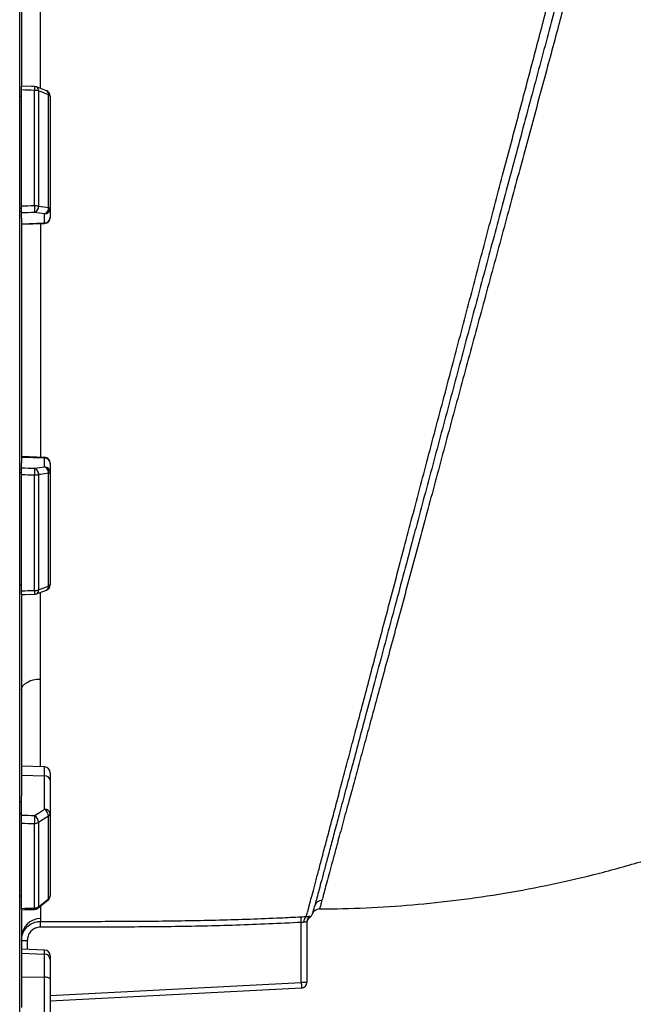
# Model space of a CAD drawing. Header units: millimetres. Extents: x 896 to 16363, y 4675 to 12925.
# Tile 9 of 11: x 13128 to 14741, y 6932 to 9517. Entities that reach past the tile are written whole.
import ezdxf

# ---------------------------------------------------------------- set-up
doc = ezdxf.new("R2010")
doc.units = ezdxf.units.MM
doc.header["$LTSCALE"] = 5

msp = doc.modelspace()

# ---------------------------------------------------------------- linework, layer by layer
at = {"color": 7, "linetype": 'Continuous', "lineweight": 25}
for p, q in [((13128.3, 10632.7), (13128.3, 6717.7)), ((13133.3, 9872), (13133.3, 9344.6)), ((13198.6, 9331), (13172.4, 9340.8)), ((13128.3, 9317), (13133.3, 9317)), ((13133.3, 9027.4), (13133.3, 9333)), ((13167.1, 9028.6), (13167.1, 9331.8)), ((13177.7, 9330.4), (13177.7, 9027.8)), ((13203.9, 9024.1), (13203.9, 9320.5)), ((13208.3, 9317), (13208.3, 9022.2)), ((13128.3, 9022.2), (13133.3, 9022.2)), ((13128.3, 9014.2), (13133.3, 9013.3)), ((13133.3, 8996.5), (13133.3, 9009.9)), ((13193.9, 8983.8), (13193.9, 9007.4)), ((13208.3, 9022.2), (13208.3, 8998.5)), ((13208.3, 8998.5), (13208.3, 8997.2)), ((13133.3, 8996.5), (13133.3, 8353.9)), ((13133.3, 8981.7), (13193.9, 8983.8)), ((13133.3, 8980.1), (13193.9, 8982.2)), ((13193.9, 8368.1), (13133.3, 8370.3)), ((13133.3, 8368.7), (13193.9, 8366.6)), ((13133.3, 8340.5), (13133.3, 8353.9)), ((13193.9, 8342.9), (13193.9, 8366.6)), ((13208.3, 8353.2), (13208.3, 8351.9)), ((13133.3, 8337.1), (13128.3, 8336.2)), ((13128.3, 8328.2), (13133.3, 8328.2)), ((13203.9, 8029.9), (13203.9, 8326.3)), ((13208.3, 8351.9), (13208.3, 8328.2)), ((13208.3, 8328.2), (13208.3, 8033.4)), ((13133.3, 8017.4), (13133.3, 8323)), ((13167.1, 8018.6), (13167.1, 8321.8)), ((13177.7, 8322.6), (13177.7, 8020)), ((13128.3, 8033.4), (13133.3, 8033.4)), ((13172.4, 8009.6), (13198.6, 8019.4)), ((13133.3, 8005.5), (13133.3, 7478.4)), ((13193.9, 7555), (13133.3, 7557.1)), ((13133.3, 7533.1), (13193.9, 7531.5)), ((13193.9, 7443.9), (13193.9, 7531.5)), ((13208.3, 7540), (13208.3, 7520)), ((13208.3, 7520), (13208.3, 7432.4)), ((13133.3, 7428.6), (13133.3, 7478.4)), ((13133.3, 7465.3), (13128.3, 7462.1)), ((13128.3, 7432.4), (13133.3, 7432.4)), ((13203.9, 7208.5), (13203.9, 7425.5)), ((13208.3, 7432.4), (13208.3, 7216.6)), ((13133.3, 7183.7), (13133.3, 7407.4)), ((13167.1, 7184.5), (13167.1, 7406.5)), ((13177.7, 7409.3), (13177.7, 7187.8)), ((13128.3, 7216.6), (13133.3, 7216.6)), ((13176.4, 7184.1), (13202.6, 7204.8)), ((13133.3, 7178.4), (13133.3, 6923.6)), ((13183.2, 7156.9), (13183.3, 7149.4)), ((13868.3, 6989.4), (13868.3, 7146.6)), ((13883.3, 7150), (13883.3, 6989.4)), ((13133.3, 7099.3), (13148.3, 7099.3)), ((13193.9, 7074.3), (13133.3, 7076.4)), ((13133.3, 7065.7), (13193.9, 7063.6)), ((13193.9, 7002.8), (13193.9, 7063.6)), ((13208.3, 7059.3), (13208.3, 7049.5)), ((13208.3, 7049.5), (13208.3, 6997.7)), ((13133.3, 7003.6), (13193.9, 7002.8)), ((13193.9, 6874.7), (13193.9, 7002.8)), ((13208.3, 6997.7), (13208.3, 6869.6)), ((13883.3, 6989.4), (13868.3, 6989.4)), ((13869.1, 6974.5), (13208.3, 6939.8))]:
    msp.add_line(p, q, dxfattribs=at)
at = {"color": 8, "linetype": 'Continuous', "lineweight": 25}
for p, q in [((13193.9, 8982.2), (13193.9, 8983.8)), ((13193.9, 8366.6), (13193.9, 8368.1)), ((13193.9, 7531.5), (13193.9, 7555)), ((13897.8, 7169), (13897.9, 7169.2)), ((13148.3, 7099.3), (13148.3, 7075.8)), ((13193.9, 7063.6), (13193.9, 7074.3)), ((13208.3, 6954.8), (13868.3, 6989.4))]:
    msp.add_line(p, q, dxfattribs=at)
at = {"color": 7, "linetype": 'Continuous', "lineweight": 25, "flags": 128}
for points in [[(13167.6, 9341.8), (13159, 9342.1), (13133.1, 9342.9)], [(13203.9, 9320.5), (13182.7, 9328.5), (13177.7, 9330.4)], [(13167.1, 9028.6), (13167.2, 9025.6), (13167.3, 9022.7), (13167.4, 9019.9), (13167.5, 9017.3), (13167.6, 9015.1), (13167.6, 9013.2), (13167.6, 9011.9), (13167.6, 9011.1)], [(13177.7, 9027.8), (13198.9, 9024.8), (13203.9, 9024.1)], [(13193.9, 9007.4), (13180.5, 9009.3), (13167.6, 9011.1)], [(13203.9, 9024.1), (13204.9, 9023.9), (13205.8, 9023.7), (13206.6, 9023.5), (13207.2, 9023.3), (13207.7, 9023), (13208.1, 9022.7), (13208.3, 9022.5), (13208.3, 9022.2)], [(13167.6, 8339.3), (13167.6, 8338.5), (13167.6, 8337.2), (13167.6, 8335.3), (13167.5, 8333.1), (13167.4, 8330.5), (13167.3, 8327.7), (13167.2, 8324.8), (13167.1, 8321.8)], [(13167.6, 8339.3), (13180.5, 8341.1), (13193.9, 8342.9)], [(13203.9, 8326.3), (13182.7, 8323.3), (13177.7, 8322.6)], [(13203.9, 8326.3), (13204.9, 8326.5), (13205.8, 8326.7), (13206.6, 8326.9), (13207.2, 8327.1), (13207.7, 8327.4), (13208.1, 8327.7), (13208.3, 8327.9), (13208.3, 8328.2)], [(13177.7, 8020), (13198.9, 8028), (13203.9, 8029.9)], [(13133.1, 8007.5), (13141.7, 8007.7), (13167.6, 8008.6)], [(13133.3, 7757.2), (13134.3, 7762.7), (13137, 7768), (13141.5, 7772.9), (13147.6, 7777.2), (13154.9, 7780.8), (13163.4, 7783.5), (13172.5, 7785.2), (13182.1, 7785.9)], [(13167.6, 7427.7), (13167.6, 7425.6), (13167.6, 7423.1), (13167.6, 7420.4), (13167.5, 7417.5), (13167.4, 7414.5), (13167.3, 7411.6), (13167.2, 7408.9), (13167.1, 7406.5)], [(13167.6, 7427.7), (13180.5, 7435.6), (13193.9, 7443.9)], [(13203.9, 7425.5), (13182.7, 7412.4), (13177.7, 7409.3)], [(13177.7, 7187.8), (13198.9, 7204.6), (13203.9, 7208.5)], [(13132.9, 7180.1), (13141.6, 7180.3), (13167.5, 7180.9)], [(13183.3, 7134.4), (13183.3, 7137.2), (13183.3, 7139.9), (13183.3, 7142.4), (13183.3, 7144.6), (13183.3, 7146.5), (13183.3, 7147.9), (13183.3, 7148.9), (13183.3, 7149.4)], [(13868.3, 7146.6), (13868.2, 7149.4), (13868.1, 7152), (13867.9, 7154.5), (13867.8, 7156.7), (13867.7, 7158.6), (13867.6, 7160), (13867.6, 7161), (13867.6, 7161.5)], [(13208.3, 6997.7), (13208.1, 6998.7), (13207.2, 6999.6), (13205.9, 7000.5), (13204.1, 7001.3), (13201.9, 7001.9), (13199.4, 7002.4), (13196.7, 7002.7), (13193.9, 7002.8)], [(13868.3, 6989.4), (13868.5, 6986.5), (13868.6, 6983.7), (13868.8, 6981.1), (13868.9, 6978.8), (13869, 6977), (13869.1, 6975.6), (13869.1, 6974.7), (13869.1, 6974.5)]]:
    msp.add_lwpolyline(points, dxfattribs=at)
at = {"color": 8, "linetype": 'Continuous', "lineweight": 25}
for centre, radius, start, end in [((13358.8, 9327.3), 191.7, 175.6727, 178.6539), ((13167.7, 9331.8), 10.2, 351.6551, 62.3189), ((13193.9, 9322), 10.2, 351.6131, 62.4368), ((13296.5, 8020), 129.4, 180.6282, 185.0452), ((13167.7, 8018.6), 10.2, 297.6811, 8.3449), ((13193.9, 8028.4), 10.2, 297.5382, 8.3875), ((13199.7, 7207.9), 4.27, 312.9404, 7.8349), ((13183, 7184.2), 15.9, 178.9528, 191.9103), ((13173.5, 7187.3), 4.27, 313.0363, 7.7745)]:
    msp.add_arc(centre, radius, start, end, dxfattribs=at)
at = {"color": 7, "linetype": 'Continuous', "lineweight": 25}
for centre, radius, start, end in [((13167.1, 9326.8), 15, 69.4476, 88.1157), ((13167.7, 9297.1), 34.8, 73.2317, 90.9479), ((13193.3, 9317), 15, 0, 69.4472), ((13203.3, 9315.3), 5.3, 18.8598, 83.2199), ((13167.8, 8965.6), 62.9, 80.8768, 90.571), ((13161.8, 9026), 16.1, 291.4699, 6.2134), ((13188, 9022.4), 16.1, 291.4775, 6.2301), ((13193.5, 9022.3), 14.9, 271.5461, 359.5809), ((13193.5, 8998.6), 14.9, 271.5461, 359.5809), ((13193.3, 8997.2), 15, 272, 0), ((13193.3, 8353.2), 15, 0, 88), ((13193.5, 8351.8), 14.9, 0.4191, 88.4539), ((13161.8, 8324.4), 16.1, 353.7866, 68.5301), ((13188, 8328), 16.1, 353.7699, 68.5225), ((13193.5, 8328.1), 14.9, 0.4191, 88.4539), ((13167.8, 8384.8), 62.9, 269.429, 279.1232), ((13167.7, 8053.3), 34.8, 269.0521, 286.7683), ((13193.3, 8033.4), 15, 290.5528, 360), ((13203.3, 8035.1), 5.3, 276.7801, 341.1402), ((13167.1, 8023.6), 15, 271.8843, 290.5524), ((13193.3, 7540), 15, 0, 88), ((13195, 7518.1), 13.5, 8.2325, 94.9167), ((13154.1, 7408.3), 23.6, 2.4951, 55.064), ((13180.3, 7424.5), 23.6, 2.4805, 55.0608), ((13195, 7430.4), 13.5, 8.2321, 94.9168), ((13199.9, 7432.9), 8.5, 298.757, 356.119), ((13167.5, 7426.3), 19.8, 268.9127, 301.1403), ((13193.3, 7216.6), 15, 308.2634, 360), ((13198.1, 7216.9), 10.3, 304.8734, 358.0234), ((13922.6, 7185.2), 19.7, 89.6762, 164.6267), ((13167.4, 7202.1), 17.6, 269.1133, 305.8995), ((13167.1, 7195.9), 15, 271.2966, 308.2627), ((13898.3, 7150), 15, 121.2747, 179.9902), ((13879.1, 7176), 20, 304.2911, 339.5237), ((13916.6, 7162), 20, 90.2841, 159.5065), ((13183.2, 7107.1), 49.8, 89.9881, 179.7987), ((13890.1, 7149.6), 14.9, 124.1939, 190.0431), ((13898.3, 7146.7), 15, 122.2623, 180), ((13193.3, 7059.3), 15, 0, 88), ((13193.8, 7049.1), 14.6, 1.5238, 89.5844), ((13868.3, 6989.4), 15, 273, 0)]:
    msp.add_arc(centre, radius, start, end, dxfattribs=at)
for centre, major_axis, ratio, start_param, end_param in [((12778.5, 8675.2), (55625.9, -1839.7), 0.012023, 1.564208, 1.564815), ((12778.5, 8675.2), (55625.9, 1927.8), 0.006103, 1.563599, 1.564206), ((12779.1, 8660.4), (55625.9, 1913.1), 0.006057, 1.563602, 1.564219), ((12779.1, 8690), (55625.9, -1913.1), 0.006057, 4.718966, 4.719583), ((12778.5, 8675.2), (55625.9, -1927.8), 0.006103, 4.718979, 4.719586), ((12778.5, 8675.2), (55625.9, 1839.7), 0.012023, 4.71837, 4.718977), ((12779.1, 8686.7), (55625.9, -1488.8), 0.022431, 4.719358, 4.719975), ((12778.5, 8675.2), (55625.9, -1500.3), 0.022604, 4.719377, 4.719984), ((12778.5, 8675.2), (55625.9, 1259.2), 0.026944, 4.718158, 4.718765)]:
    msp.add_ellipse(centre, major_axis=major_axis, ratio=ratio, start_param=start_param, end_param=end_param, dxfattribs=at)
at = {"color": 8, "linetype": 'Continuous', "lineweight": 25}
for points, knots in [([(13881.7, 7162), (13882.2, 7163.6), (13883, 7166.8), (13884.9, 7173.7), (13887.2, 7182.2), (13890.5, 7194.6), (13895.2, 7212.3), (13901.7, 7236.8), (13909.4, 7265.8), (13918.3, 7299.2), (13928.3, 7337.2), (13939.3, 7378.4), (13951, 7422.6), (13963.4, 7469.3), (13976.7, 7519.7), (13991, 7573.5), (14006.2, 7630.7), (14022.3, 7691.4), (14039.3, 7755.6), (14057.2, 7823.2), (14075.9, 7893.8), (14095.4, 7967.2), (14115.6, 8043.4), (14136.3, 8121.6), (14157.5, 8201.7), (14179.1, 8283.4), (14201.3, 8367), (14223.9, 8452.5), (14247, 8539.5), (14269.7, 8625.1), (14291.9, 8709.1), (14313.6, 8791.2), (14335.4, 8873.6), (14357.2, 8956.1), (14378.9, 9038.3), (14400.1, 9118.3), (14420.7, 9196), (14440.6, 9271.3), (14460.1, 9345.3), (14479.3, 9417.9), (14498, 9488.6), (14516.1, 9556.8), (14533.3, 9622.2), (14549.8, 9684.5), (14565.6, 9744.1), (14580.6, 9800.6), (14594.6, 9853.6), (14607.3, 9901.3), (14618.5, 9943.8), (14628.5, 9981.3), (14637.4, 10014.8), (14645.2, 10044.2), (14651.8, 10069), (14656.8, 10087.8), (14660.5, 10101.5), (14662.9, 10110.7), (14664.5, 10116.5), (14664.7, 10117.2), (14664.8, 10117.6)], [0, 0, 0, 0, 0.01086, 0.02172, 0.032634, 0.043547, 0.061104, 0.078676, 0.096234, 0.114322, 0.132426, 0.150515, 0.167775, 0.185046, 0.202306, 0.220007, 0.23772, 0.255421, 0.273801, 0.292195, 0.310575, 0.329452, 0.348342, 0.367218, 0.386251, 0.405299, 0.424332, 0.443949, 0.463583, 0.4832, 0.501689, 0.520193, 0.538682, 0.557716, 0.576765, 0.595799, 0.614238, 0.632689, 0.651128, 0.670069, 0.689024, 0.707965, 0.726974, 0.745998, 0.765006, 0.784606, 0.804222, 0.823821, 0.842185, 0.860564, 0.878928, 0.897879, 0.916847, 0.935798, 0.951767, 0.967736, 0.983877, 1, 1, 1, 1]), ([(13182.1, 9795), (13182.1, 9783.1), (13182.1, 9751.3), (13182.1, 9695.7), (13182.1, 9628.6), (13182.2, 9558.1), (13182.3, 9484.7), (13182.4, 9411.2), (13182.4, 9361), (13182.4, 9337.1)], [0, 0, 0, 0, 0.0911241, 0.243931, 0.3973014, 0.5511565, 0.705257, 0.8593558, 1, 1, 1, 1]), ([(13182.9, 8981.9), (13182.9, 8959.3), (13183, 8908.1), (13183.1, 8827.5), (13183.1, 8740.6), (13183.1, 8653.7), (13183.1, 8566.8), (13183, 8480.2), (13183, 8414), (13182.9, 8377.1), (13182.9, 8368.5)], [0, 0, 0, 0, 0.111793, 0.253312, 0.394383, 0.534699, 0.675459, 0.816446, 0.957436, 1, 1, 1, 1]), ([(13182.4, 8013.3), (13182.4, 7993.1), (13182.3, 7943.3), (13182.2, 7867.1), (13182.1, 7812.9), (13182.1, 7785.9)], [0, 0, 0, 0, 0.255779, 0.628261, 1, 1, 1, 1]), ([(13182.1, 7785.9), (13182.1, 7763.1), (13182, 7717.5), (13182, 7652.9), (13182, 7598.5), (13182, 7567.3), (13182, 7555.4)], [0, 0, 0, 0, 0.275814, 0.552498, 0.829624, 1, 1, 1, 1]), ([(13182.9, 7189.3), (13182.9, 7186.5), (13183, 7177.6), (13183.1, 7166.8), (13183.1, 7160.2), (13183.2, 7156.9)], [0, 0, 0, 0, 0.180588, 0.590294, 1, 1, 1, 1]), ([(13890.5, 7162.8), (13890.4, 7161.5), (13890.1, 7159.4), (13890.1, 7159.6), (13890.1, 7159.7)], [0, 0, 0, 0, 0.636057, 1, 1, 1, 1])]:
    msp.add_open_spline(points, degree=3, knots=knots, dxfattribs=at)
at = {"color": 7, "linetype": 'Continuous', "lineweight": 25}
for points, knots in [([(14681.3, 10092.6), (14681.1, 10092), (14680.8, 10090.7), (14678.1, 10080.6), (14674, 10065.3), (14668.5, 10045), (14662.1, 10020.9), (14654.4, 9992.2), (14645.5, 9959.1), (14635.5, 9921.8), (14624.3, 9879.8), (14611.8, 9833.1), (14598, 9781.6), (14583.1, 9726.2), (14567.3, 9667.2), (14550.6, 9604.9), (14532.2, 9536), (14511.8, 9459.9), (14489.4, 9376.3), (14466.1, 9289.5), (14442.1, 9199.9), (14418.8, 9113), (14396.4, 9029.3), (14375, 8949.4), (14353.3, 8868.4), (14331.4, 8786.7), (14309.4, 8704.5), (14287.1, 8621.5), (14264.6, 8537.6), (14242, 8453.1), (14219.5, 8369.1), (14197.2, 8285.9), (14175.3, 8204.1), (14152.6, 8119.5), (14129.4, 8032.8), (14105.7, 7944.3), (14082.8, 7858.8), (14060.7, 7776.6), (14040.2, 7699.8), (14021.1, 7628.5), (14003.4, 7562.6), (13986.8, 7500.7), (13971.4, 7443.3), (13958, 7393.3), (13946.5, 7350.2), (13936.6, 7313.4), (13927.8, 7280.3), (13920, 7251.3), (13913.4, 7226.7), (13907.7, 7205.6), (13905.1, 7195.6), (13903.7, 7190.4)], [0, 0, 0, 0, 0.021912, 0.043851, 0.065763, 0.084823, 0.103949, 0.123109, 0.142271, 0.161401, 0.180463, 0.200196, 0.219994, 0.239829, 0.259666, 0.27947, 0.299207, 0.322159, 0.345184, 0.368235, 0.391261, 0.414214, 0.433401, 0.45265, 0.471928, 0.491204, 0.510446, 0.529629, 0.549388, 0.569212, 0.589072, 0.608934, 0.628764, 0.648526, 0.671411, 0.694369, 0.717351, 0.740308, 0.763192, 0.784665, 0.806203, 0.82776, 0.849293, 0.870762, 0.888984, 0.907266, 0.925576, 0.943883, 0.962158, 0.980374, 1, 1, 1, 1]), ([(14693.8, 10063.1), (14693.8, 10063.1), (14693.8, 10063.1), (14693.6, 10063.3), (14692.5, 10059.4), (14690.4, 10052.1), (14687.3, 10040.7), (14683.1, 10025.3), (14678, 10005.8), (14671.7, 9982.2), (14664.2, 9953.5), (14655.2, 9919.3), (14644.5, 9879), (14632.6, 9833.6), (14619.2, 9782.9), (14604.4, 9727.1), (14588.7, 9667.8), (14572.2, 9605.5), (14554.9, 9540.9), (14536.7, 9472.8), (14517.5, 9401.5), (14497.4, 9327), (14476.8, 9250.7), (14455.8, 9173), (14434.4, 9094.2), (14412.5, 9013.2), (14389.9, 8930.2), (14366.9, 8845.4), (14344, 8761.1), (14321.3, 8677.6), (14298.9, 8595.1), (14276.4, 8511.9), (14253.9, 8428.4), (14231.4, 8344.7), (14209.3, 8262.7), (14187.7, 8182.5), (14166.7, 8104.4), (14145.9, 8027.2), (14125.5, 7951.2), (14105.4, 7876.7), (14086.5, 7807.1), (14068.9, 7742.3), (14052.5, 7682), (14036.7, 7623.9), (14021.4, 7568.1), (14006.9, 7514.8), (13992, 7460.4), (13977.3, 7406.1), (13964.4, 7359), (13954.2, 7321.1), (13946.1, 7291.3), (13938.7, 7264.1), (13932.3, 7240.4), (13926.8, 7220), (13924.1, 7209.9), (13922.8, 7204.9)], [0, 0, 0, 0, 0, 0.014963, 0.029962, 0.04691, 0.063872, 0.08082, 0.098256, 0.115705, 0.133141, 0.152861, 0.172603, 0.192323, 0.212839, 0.233378, 0.253895, 0.273809, 0.293739, 0.313653, 0.334158, 0.35468, 0.375185, 0.395293, 0.415417, 0.435526, 0.45623, 0.476951, 0.497655, 0.517538, 0.537436, 0.557319, 0.577766, 0.598228, 0.618674, 0.638617, 0.658576, 0.678518, 0.699042, 0.719583, 0.740107, 0.758647, 0.777199, 0.795739, 0.814741, 0.833756, 0.852758, 0.876486, 0.900214, 0.91634, 0.932474, 0.948594, 0.965743, 0.982955, 1, 1, 1, 1]), ([(13133.3, 9333), (13133.3, 9334.5), (13133.3, 9337.6), (13133.3, 9340.9), (13133.3, 9342.8), (13133.3, 9342.7), (13133.3, 9342.7)], [0, 0, 0, 0, 0.2748051, 0.5496159, 0.8243444, 1, 1, 1, 1]), ([(13133.3, 9009.9), (13133.3, 9010.4), (13133.3, 9011.3), (13133.3, 9014.6), (13133.3, 9019), (13133.3, 9023.5), (13133.3, 9026.3), (13133.3, 9027.4)], [0, 0, 0, 0, 0.213666, 0.427327, 0.641046, 0.854889, 1, 1, 1, 1]), ([(13133.3, 8323), (13133.3, 8324.7), (13133.3, 8328.1), (13133.3, 8333), (13133.3, 8337), (13133.3, 8339.5), (13133.3, 8340.2), (13133.3, 8340.5)], [0, 0, 0, 0, 0.213992, 0.427981, 0.641916, 0.855725, 1, 1, 1, 1]), ([(13133.3, 8007.5), (13133.3, 8007.6), (13133.3, 8007.9), (13133.3, 8010.4), (13133.3, 8013.8), (13133.3, 8016.4), (13133.3, 8017.4)], [0, 0, 0, 0, 0.264867, 0.539218, 0.813723, 1, 1, 1, 1]), ([(13133.3, 7407.4), (13133.3, 7408.8), (13133.3, 7411.6), (13133.3, 7416.7), (13133.3, 7421.7), (13133.3, 7425.9), (13133.3, 7427.8), (13133.3, 7428.6)], [0, 0, 0, 0, 0.213994, 0.427987, 0.64192, 0.855731, 1, 1, 1, 1]), ([(13916.5, 7182), (13957.2, 7182.6), (14038.6, 7184), (14160.4, 7192.2), (14281.8, 7205), (14404.4, 7223), (14528.1, 7246.4), (14652.8, 7275.1), (14734.8, 7298.7), (14775.8, 7310.4)], [0, 0, 0, 0, 0.140141, 0.280142, 0.420056, 0.559941, 0.706514, 0.853178, 1, 1, 1, 1]), ([(13897.9, 7169.2), (13898, 7169.7), (13898.3, 7170.6), (13900.2, 7177.7), (13902.5, 7186.2), (13903.7, 7190.4)], [0, 0, 0, 0, 0.313197, 0.661782, 1, 1, 1, 1]), ([(13922.8, 7204.9), (13921.5, 7200.4), (13919.1, 7191.3), (13916.9, 7183.5), (13916.6, 7182.5), (13916.5, 7182)], [0, 0, 0, 0, 0.3269682, 0.6627371, 1, 1, 1, 1]), ([(13133.3, 7180.4), (13133.3, 7180.3), (13133.3, 7180.1), (13133.3, 7181.4), (13133.3, 7183.1), (13133.3, 7183.7)], [0, 0, 0, 0, 0.197145, 0.675446, 1, 1, 1, 1]), ([(13881.7, 7162), (13882.3, 7162), (13884.8, 7162), (13887.8, 7162.5), (13890.2, 7163.1), (13890.4, 7162.9), (13890.5, 7162.8)], [0, 0, 0, 0, 0.0900448, 0.3730946, 0.6730634, 1, 1, 1, 1]), ([(13133.3, 7099.3), (13133.9, 7105), (13135, 7116.2), (13143.7, 7131.3), (13156.4, 7142.6), (13170.4, 7148.5), (13179.7, 7149.1), (13183.3, 7149.4)], [0, 0, 0, 0, 0.215508, 0.431083, 0.64649, 0.861409, 1, 1, 1, 1]), ([(13183.3, 7149.4), (13193.3, 7149.4), (13243.3, 7149.5), (13346.6, 7149.5), (13493.3, 7150.1), (13653.3, 7152.8), (13778.1, 7157.1), (13849.5, 7160.6), (13867.6, 7161.5)], [0, 0, 0, 0, 0.043829, 0.219142, 0.452955, 0.686771, 0.920559, 1, 1, 1, 1]), ([(13868.3, 7146.6), (13811.3, 7144), (13697.3, 7138.7), (13526, 7135), (13354.7, 7134.3), (13240.4, 7134.4), (13183.3, 7134.4)], [0, 0, 0, 0, 0.249882, 0.499763, 0.749879, 1, 1, 1, 1]), ([(13867.6, 7161.5), (13869.1, 7161.6), (13874.1, 7161.9), (13878.6, 7161.9), (13881.7, 7162)], [0, 0, 0, 0, 0.318735, 1, 1, 1, 1]), ([(13875.4, 7147), (13873.9, 7147), (13871.6, 7146.9), (13869.1, 7146.7), (13868.3, 7146.6)], [0, 0, 0, 0, 0.680992, 1, 1, 1, 1]), ([(13883.3, 7150), (13883.2, 7150.1), (13883.1, 7150.1), (13882.2, 7149.5), (13880.7, 7148.4), (13878, 7147.2), (13876, 7147.1), (13875.4, 7147)], [0, 0, 0, 0, 0.243805, 0.285484, 0.577028, 0.890176, 1, 1, 1, 1]), ([(13183.3, 7134.4), (13180.8, 7134.3), (13174.3, 7133.8), (13164.5, 7129.7), (13155.6, 7121.7), (13149.5, 7111.2), (13148.7, 7103.3), (13148.3, 7099.3)], [0, 0, 0, 0, 0.138496, 0.353292, 0.568689, 0.78435, 1, 1, 1, 1])]:
    msp.add_open_spline(points, degree=3, knots=knots, dxfattribs=at)

doc.saveas('drawing.dxf')
